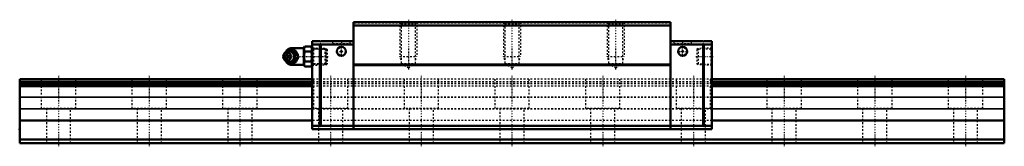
# Model space of a CAD drawing. Header units: millimetres. Extents: x -22 to 548, y -2 to 71.
import ezdxf

# ---------------------------------------------------------------- set-up
doc = ezdxf.new("R2010")
doc.units = ezdxf.units.MM
doc.linetypes.add('Center', pattern=[1.5, 0.45, -0.5, 0.05, -0.5])
doc.linetypes.add('Dashed', pattern=[2, 1, -1])
for name, color, linetype, lineweight in [('2d ConnectionPoints', 7, 'Continuous', 50), ('AM_0', 7, 'Continuous', 50), ('AM_4', 3, 'Continuous', 25), ('AM_5', 3, 'Continuous', 25), ('AM_7', 7, 'Center', 25), ('AM_9', 6, 'Dashed', 25)]:
    doc.layers.add(name, color=color, linetype=linetype, lineweight=lineweight)

# ---------------------------------------------------------------- blocks, each defined once
blk = doc.blocks.new('1_SRG_B_PT1_8_grease_nipple_joint_0_in_75v2db5fdjdp0834lty8hf10j________0')
at = {"layer": 'AM_0'}
for p, q in [((130.85, 51.96), (130.49, 51.44)), ((132.62, 53.21), (132.84, 53.5)), ((132.84, 53.5), (136.98, 53.5)), ((142.05, 54.8), (134.55, 54.8)), ((142.57, 55.77), (142.05, 54.88)), ((142.05, 54.88), (142.05, 45.12)), ((142.57, 55.77), (146.23, 55.77)), ((142.57, 52.89), (146.23, 52.89)), ((146.75, 54.88), (146.23, 55.77)), ((130.49, 48.56), (130.85, 48.04)), ((132.84, 46.5), (132.61, 46.8)), ((132.84, 46.5), (136.98, 46.5)), ((138.46, 50), (138.86, 50)), ((142.57, 47.11), (146.23, 47.11)), ((134.55, 45.2), (142.05, 45.2)), ((142.05, 45.12), (142.57, 44.23)), ((142.57, 44.23), (146.23, 44.23)), ((146.23, 44.23), (146.75, 45.12))]:
    blk.add_line(p, q, dxfattribs=at)
for points in [[(136.58, 53.5), (136.77, 52.95), (136.99, 52.37), (137.17, 51.96), (137.4, 51.54), (137.71, 51.04), (138.05, 50.55), (138.46, 50)], [(138.86, 50), (138.6, 50.73), (138.43, 51.13), (138.24, 51.53), (137.93, 52.09), (137.58, 52.66), (137.28, 53.09), (136.98, 53.5)], [(142.57, 55.77), (142.37, 55.4), (142.23, 55.02), (142.14, 54.62), (142.12, 54.23), (142.25, 53.56), (142.57, 52.89)], [(142.57, 52.89), (142.24, 51.45), (142.15, 50.7), (142.12, 49.95), (142.15, 49.24), (142.24, 48.53), (142.57, 47.11)], [(146.23, 52.89), (146.43, 53.26), (146.57, 53.64), (146.66, 54.04), (146.68, 54.43), (146.55, 55.1), (146.23, 55.77)], [(146.23, 47.11), (146.56, 48.55), (146.65, 49.3), (146.68, 50.05), (146.65, 50.76), (146.56, 51.47), (146.23, 52.89)], [(138.46, 50), (138.05, 49.45), (137.65, 48.87), (137.4, 48.46), (137.17, 48.04), (136.95, 47.54), (136.77, 47.05), (136.58, 46.5)], [(136.98, 46.5), (137.5, 47.23), (137.76, 47.63), (138, 48.03), (138.3, 48.59), (138.55, 49.16), (138.71, 49.59), (138.86, 50)], [(142.57, 47.11), (142.37, 46.74), (142.23, 46.36), (142.14, 45.96), (142.12, 45.57), (142.25, 44.9), (142.57, 44.23)], [(146.23, 44.23), (146.43, 44.6), (146.57, 44.98), (146.66, 45.38), (146.68, 45.77), (146.55, 46.44), (146.23, 47.11)]]:
    blk.add_lwpolyline(points, dxfattribs=at)
for centre, radius, start, end in [((134.55, 51.8), 3, 90, 159.9436), ((133.31, 50), 3.3, 270, 90), ((134.55, 48.2), 3, 200.0564, 270)]:
    blk.add_arc(centre, radius, start, end, dxfattribs=at)
for major_axis in [(0, 2.42), (0, -1.01)]:
    blk.add_ellipse((132.3, 50), major_axis=major_axis, ratio=0.927184, dxfattribs=at)
blk.add_ellipse((133.31, 50), major_axis=(0, 3.3), ratio=0.927184, start_param=2.207257, end_param=7.217521, dxfattribs=at)
at = {"layer": 'AM_4'}
for p, q in [((134.55, 54.8), (134.55, 53.51)), ((134.55, 46.48), (134.55, 45.2))]:
    blk.add_line(p, q, dxfattribs=at)
blk.add_ellipse((134.13, 50), major_axis=(0, 2.94), ratio=0.927184, start_param=3.533104, end_param=5.891674, dxfattribs=at)
at = {"layer": 'AM_5', "linetype": 'Dashed'}
for p, q in [((147.08, 54.66), (147.53, 54.38)), ((154.73, 54.08), (147.73, 54.26)), ((147.75, 45.14), (147.75, 54.86)), ((147.08, 45.34), (147.53, 45.62)), ((154.73, 45.92), (147.73, 45.74))]:
    blk.add_line(p, q, dxfattribs=at)
at = {"layer": 'AM_9'}
for p, q in [((131.55, 51.8), (131.55, 48.2)), ((134.55, 53.51), (134.55, 46.48)), ((135.35, 52.44), (135.49, 52.34)), ((154.17, 54.67), (146.75, 54.86)), ((154.75, 54.06), (154.17, 54.67)), ((154.17, 54.67), (154.17, 45.33)), ((154.75, 54.06), (154.75, 45.94)), ((130.96, 50), (131.36, 50)), ((135.44, 47.62), (135.4, 47.6)), ((136.59, 50), (136.59, 49.96)), ((154.17, 45.33), (154.75, 45.94)), ((146.75, 45.14), (154.17, 45.33))]:
    blk.add_line(p, q, dxfattribs=at)
for points in [[(133.23, 53.5), (132.97, 52.77), (132.81, 52.37), (132.61, 51.97), (132.31, 51.41), (131.96, 50.84), (131.66, 50.41), (131.36, 50)], [(131.43, 50.38), (131.47, 50.63), (131.57, 50.99), (131.71, 51.34), (131.89, 51.66), (132.1, 51.95), (132.35, 52.2), (132.63, 52.42), (132.93, 52.6), (133.24, 52.73), (133.58, 52.82), (133.92, 52.86), (134.26, 52.84), (134.6, 52.78), (134.93, 52.67), (135.24, 52.51), (135.35, 52.44)], [(131.48, 51.38), (131.56, 51.54), (131.78, 51.96), (132.09, 52.46), (132.43, 52.95), (132.62, 53.21)], [(134.05, 46.84), (133.93, 46.82), (133.61, 46.81), (133.29, 46.86), (132.99, 46.96), (132.71, 47.12), (132.26, 47.56), (131.94, 48.16), (131.77, 48.73), (131.69, 49.32), (131.66, 50.23), (131.75, 51.14), (131.85, 51.57), (132, 51.99), (132.22, 52.38), (132.5, 52.71), (132.8, 52.93), (133.13, 53.09), (133.42, 53.17), (133.73, 53.19), (134.05, 53.16)], [(134.05, 53.16), (134.2, 53.12), (134.33, 53.08), (134.44, 53.03), (134.55, 52.98)], [(134.55, 47.02), (135.16, 47.36), (135.69, 47.72), (136.14, 48.09), (136.51, 48.48), (136.8, 48.89), (136.99, 49.3), (137.1, 49.71), (137.12, 50.13), (137.04, 50.55), (136.88, 50.96), (136.63, 51.37), (136.29, 51.77), (135.86, 52.15), (135.36, 52.51), (134.78, 52.86), (134.55, 52.98)], [(130.96, 50), (131.15, 50.55), (131.29, 50.95)], [(131.34, 48.93), (131.33, 48.96), (131.15, 49.45), (130.96, 50)], [(131.36, 50), (131.88, 49.27), (132.14, 48.87), (132.38, 48.47), (132.68, 47.91), (132.93, 47.34), (133.09, 46.91), (133.23, 46.5)], [(135.4, 47.6), (135.14, 47.44), (134.83, 47.29), (134.5, 47.2), (134.16, 47.15), (133.82, 47.15), (133.48, 47.2), (133.14, 47.3), (132.83, 47.45), (132.53, 47.65), (132.26, 47.88), (132.02, 48.16), (131.82, 48.46), (131.65, 48.79), (131.53, 49.14), (131.45, 49.51), (131.43, 49.64)], [(132.61, 46.8), (132.43, 47.05), (132.03, 47.63), (131.78, 48.04), (131.55, 48.46), (131.52, 48.54)], [(134.55, 47.02), (134.43, 46.96), (134.31, 46.91), (134.18, 46.87), (134.05, 46.84)], [(136.59, 50.2), (136.59, 50.05), (136.59, 50)]]:
    blk.add_lwpolyline(points, dxfattribs=at)
for centre, start, end in [((134.55, 51.8), 159.9436, 180), ((134.55, 48.2), 180, 200.0564)]:
    blk.add_arc(centre, 3, start, end, dxfattribs=at)
for centre, major_axis, start_param, end_param in [((133.31, 50), (0, 3.3), 0.934336, 2.207257), ((135.33, 50), (0, -3.44), 3.553259, 5.871519), ((134.13, 50), (0, 2.94), 5.891674, 6.987832), ((135.33, 50), (0, 3.44), 2.729926, 6.694852), ((134.13, 50), (0, 2.94), 2.482591, 3.533104)]:
    blk.add_ellipse(centre, major_axis=major_axis, ratio=0.927184, start_param=start_param, end_param=end_param, dxfattribs=at)
blk.add_ellipse((133.87, 50), major_axis=(0, -2.94), ratio=0.927184, dxfattribs=at)
blk = doc.blocks.new('2_SRG45SLRSSB_PT1_81_Slide25_55_0_in_75v2db5fdjdp0834lty8hf10j________0')
at = {"layer": 'AM_0'}
for p, q in [((354.25, 70), (170.75, 70)), ((170.75, 70), (170.75, 8)), ((354.25, 70), (354.25, 8)), ((354.25, 68), (170.75, 68)), ((146.75, 59), (146.75, 8)), ((151.35, 59), (146.75, 59)), ((151.35, 58.5), (151.85, 59)), ((151.35, 59), (151.35, 58.5)), ((151.85, 57), (151.35, 57.5)), ((151.35, 57.5), (151.35, 9.5)), ((170.75, 59), (151.85, 59)), ((354.25, 59), (373.15, 59)), ((373.65, 58.5), (373.15, 59)), ((373.15, 57), (373.65, 57.5)), ((373.65, 59), (378.25, 59)), ((373.65, 59), (373.65, 58.5)), ((373.65, 57.5), (373.65, 9.5)), ((378.25, 59), (378.25, 8)), ((151.35, 57), (146.75, 57)), ((151.85, 57), (151.85, 10)), ((170.75, 57), (151.85, 57)), ((354.25, 57), (373.15, 57)), ((373.15, 57), (373.15, 10)), ((373.65, 57), (378.25, 57)), ((354.25, 45.5), (170.75, 45.5)), ((354.25, 45), (170.75, 45)), ((151.35, 10), (146.75, 10)), ((378.25, 8), (146.75, 8)), ((151.35, 9.5), (151.85, 10)), ((151.85, 10), (373.15, 10)), ((373.65, 9.5), (373.15, 10)), ((373.65, 10), (378.25, 10))]:
    blk.add_line(p, q, dxfattribs=at)
for centre in [(163.75, 53), (361.25, 53)]:
    blk.add_circle(centre, 2.6, dxfattribs=at)
at = {"layer": 'AM_5', "linetype": 'Dashed'}
for p, q in [((197.5, 70), (197.5, 50)), ((207.5, 70), (207.5, 50)), ((257.5, 70), (257.5, 50)), ((267.5, 70), (267.5, 50)), ((317.5, 70), (317.5, 50)), ((327.5, 70), (327.5, 50)), ((146.75, 54.99), (154.75, 54.74)), ((154.75, 54.74), (154.75, 45.26)), ((154.75, 54.74), (155.55, 54.13)), ((370.25, 54.74), (369.45, 54.13)), ((378.25, 54.99), (370.25, 54.74)), ((370.25, 54.74), (370.25, 45.26)), ((154.75, 45.26), (155.55, 45.87)), ((198.31, 48), (197.5, 50)), ((197.5, 50), (207.5, 50)), ((206.69, 48), (207.5, 50)), ((258.31, 48), (257.5, 50)), ((257.5, 50), (267.5, 50)), ((266.69, 48), (267.5, 50)), ((318.31, 48), (317.5, 50)), ((317.5, 50), (327.5, 50)), ((326.69, 48), (327.5, 50)), ((370.25, 45.26), (369.45, 45.87)), ((146.75, 45.01), (154.75, 45.26)), ((378.25, 45.01), (370.25, 45.26))]:
    blk.add_line(p, q, dxfattribs=at)
at = {"layer": 'AM_7'}
for p, q in [((202.5, 71.32), (202.5, 42.26)), ((262.5, 71.32), (262.5, 42.26)), ((322.5, 71.32), (322.5, 42.26)), ((163.75, 59.07), (163.75, 57.53)), ((361.25, 59.07), (361.25, 57.53)), ((161.02, 53), (166.48, 53)), ((163.75, 50.27), (163.75, 55.73)), ((358.52, 53), (363.98, 53)), ((361.25, 50.27), (361.25, 55.73)), ((130.79, 50), (155.99, 50)), ((369.01, 50), (378.69, 50))]:
    blk.add_line(p, q, dxfattribs=at)
at = {"layer": 'AM_9'}
for p, q in [((354.25, 69.3), (170.75, 69.3)), ((197.5, 70), (198.31, 69.19)), ((198.31, 69.19), (198.31, 46)), ((198.31, 69.19), (206.69, 69.19)), ((206.69, 69.19), (207.5, 70)), ((206.69, 46), (206.69, 69.19)), ((257.5, 70), (258.31, 69.19)), ((258.31, 69.19), (258.31, 46)), ((258.31, 69.19), (266.69, 69.19)), ((266.69, 69.19), (267.5, 70)), ((266.69, 46), (266.69, 69.19)), ((317.5, 70), (318.31, 69.19)), ((318.31, 69.19), (318.31, 46)), ((318.31, 69.19), (326.69, 69.19)), ((326.69, 69.19), (327.5, 70)), ((326.69, 46), (326.69, 69.19)), ((158.65, 59), (158.65, 57.6)), ((158.65, 57.6), (168.85, 57.6)), ((168.85, 57.6), (168.85, 59)), ((356.15, 59), (356.15, 57.6)), ((356.15, 57.6), (366.35, 57.6)), ((366.35, 57.6), (366.35, 59)), ((147.35, 54.39), (146.75, 54.99)), ((155.55, 54.13), (147.35, 54.39)), ((147.35, 54.39), (147.35, 45.61)), ((155.55, 54.13), (155.55, 45.87)), ((377.65, 54.39), (369.45, 54.13)), ((369.45, 54.13), (369.45, 45.87)), ((378.25, 54.99), (377.65, 54.39)), ((377.65, 54.39), (377.65, 45.61)), ((146.75, 45.01), (147.35, 45.61)), ((147.35, 45.61), (155.55, 45.87)), ((198.31, 46), (202.5, 43.58)), ((198.31, 46), (206.69, 46)), ((202.5, 43.58), (206.69, 46)), ((258.31, 46), (266.69, 46)), ((258.31, 46), (262.5, 43.58)), ((262.5, 43.58), (266.69, 46)), ((318.31, 46), (326.69, 46)), ((318.31, 46), (322.5, 43.58)), ((322.5, 43.58), (326.69, 46)), ((369.45, 45.87), (377.65, 45.61)), ((377.65, 45.61), (378.25, 45.01)), ((378.25, 37), (146.75, 37)), ((378.25, 35.34), (146.75, 35.34)), ((378.25, 34.5), (146.75, 34.5)), ((378.25, 34.25), (146.75, 34.25)), ((378.25, 32.9), (146.75, 32.9)), ((378.25, 26.48), (146.75, 26.48)), ((378.25, 26.29), (146.75, 26.29)), ((378.25, 19.71), (146.75, 19.71)), ((378.25, 19.52), (146.75, 19.52)), ((378.25, 13.1), (146.75, 13.1))]:
    blk.add_line(p, q, dxfattribs=at)
blk = doc.blocks.new('3_SRG45SLR57022_5_Track_0_in_75v2db5fdjdp0834lty8hf10j________0')
at = {"layer": 'AM_0'}
for p, q in [((146.75, 37), (-22.5, 37)), ((-22.5, 37), (-22.5, 0)), ((146.75, 35.34), (-22.5, 35.34)), ((146.75, 34.5), (-22.5, 34.5)), ((146.75, 34.25), (-22.5, 34.25)), ((547.5, 37), (378.25, 37)), ((547.5, 35.34), (378.25, 35.34)), ((547.5, 34.5), (378.25, 34.5)), ((547.5, 34.25), (378.25, 34.25)), ((547.5, 37), (547.5, 0)), ((146.75, 32.9), (-22.5, 32.9)), ((547.5, 32.9), (378.25, 32.9)), ((146.75, 13.1), (-22.5, 13.1)), ((547.5, 13.1), (378.25, 13.1)), ((547.5, 2), (-22.5, 2)), ((547.5, 0), (-22.5, 0))]:
    blk.add_line(p, q, dxfattribs=at)
at = {"layer": 'AM_4'}
for p, q in [((146.75, 26.48), (-22.5, 26.48)), ((146.75, 26.29), (-22.5, 26.29)), ((547.5, 26.48), (378.25, 26.48)), ((547.5, 26.29), (378.25, 26.29)), ((146.75, 19.71), (-22.5, 19.71)), ((146.75, 19.52), (-22.5, 19.52)), ((547.5, 19.71), (378.25, 19.71)), ((547.5, 19.52), (378.25, 19.52))]:
    blk.add_line(p, q, dxfattribs=at)
at = {"layer": 'AM_7'}
for p, q in [((0, 38.85), (0, -1.85)), ((52.5, 38.85), (52.5, -1.85)), ((105, 38.85), (105, -1.85)), ((157.5, 38.85), (157.5, -1.85)), ((210, 38.85), (210, -1.85)), ((262.5, 38.85), (262.5, -1.85)), ((315, 38.85), (315, -1.85)), ((367.5, 38.85), (367.5, -1.85)), ((420, 38.85), (420, -1.85)), ((472.5, 38.85), (472.5, -1.85)), ((525, 38.85), (525, -1.85))]:
    blk.add_line(p, q, dxfattribs=at)
at = {"layer": 'AM_9'}
for p, q in [((-10, 37), (-10, 20)), ((10, 20), (10, 37)), ((42.5, 37), (42.5, 20)), ((62.5, 20), (62.5, 37)), ((95, 37), (95, 20)), ((115, 20), (115, 37)), ((378.25, 37), (146.75, 37)), ((378.25, 35.34), (146.75, 35.34)), ((378.25, 34.5), (146.75, 34.5)), ((378.25, 34.25), (146.75, 34.25)), ((147.5, 37), (147.5, 20)), ((167.5, 20), (167.5, 37)), ((200, 37), (200, 20)), ((220, 20), (220, 37)), ((252.5, 37), (252.5, 20)), ((272.5, 20), (272.5, 37)), ((305, 37), (305, 20)), ((325, 20), (325, 37)), ((357.5, 37), (357.5, 20)), ((377.5, 20), (377.5, 37)), ((410, 37), (410, 20)), ((430, 20), (430, 37)), ((462.5, 37), (462.5, 20)), ((482.5, 20), (482.5, 37)), ((515, 37), (515, 20)), ((535, 20), (535, 37)), ((378.25, 32.9), (146.75, 32.9)), ((378.25, 26.48), (146.75, 26.48)), ((378.25, 26.29), (146.75, 26.29)), ((10, 20), (-10, 20)), ((-7, 20), (-7, 0)), ((7, 0), (7, 20)), ((62.5, 20), (42.5, 20)), ((45.5, 20), (45.5, 0)), ((59.5, 0), (59.5, 20)), ((115, 20), (95, 20)), ((98, 20), (98, 0)), ((112, 0), (112, 20)), ((378.25, 19.71), (146.75, 19.71)), ((378.25, 19.52), (146.75, 19.52)), ((167.5, 20), (147.5, 20)), ((150.5, 20), (150.5, 0)), ((164.5, 0), (164.5, 20)), ((220, 20), (200, 20)), ((203, 20), (203, 0)), ((217, 0), (217, 20)), ((272.5, 20), (252.5, 20)), ((255.5, 20), (255.5, 0)), ((269.5, 0), (269.5, 20)), ((325, 20), (305, 20)), ((308, 20), (308, 0)), ((322, 0), (322, 20)), ((377.5, 20), (357.5, 20)), ((360.5, 20), (360.5, 0)), ((374.5, 0), (374.5, 20)), ((430, 20), (410, 20)), ((413, 20), (413, 0)), ((427, 0), (427, 20)), ((482.5, 20), (462.5, 20)), ((465.5, 20), (465.5, 0)), ((479.5, 0), (479.5, 20)), ((535, 20), (515, 20)), ((518, 20), (518, 0)), ((532, 0), (532, 20)), ((378.25, 13.1), (146.75, 13.1))]:
    blk.add_line(p, q, dxfattribs=at)

msp = doc.modelspace()

# ---------------------------------------------------------------- linework, layer by layer
at = {"layer": '2d ConnectionPoints'}
for p in [(163.75, 53), (163.75, 53), (361.25, 53), (361.25, 53), (146.75, 50), (378.25, 50), (-22.5, 8), (262.5, 8), (0, 0), (0, 0)]:
    msp.add_point(p, dxfattribs=at)

# ---------------------------------------------------------------- block references
for name in ['2_SRG45SLRSSB_PT1_81_Slide25_55_0_in_75v2db5fdjdp0834lty8hf10j________0', '1_SRG_B_PT1_8_grease_nipple_joint_0_in_75v2db5fdjdp0834lty8hf10j________0', '3_SRG45SLR57022_5_Track_0_in_75v2db5fdjdp0834lty8hf10j________0']:
    msp.add_blockref(name, (0, 0))

doc.saveas('drawing.dxf')
